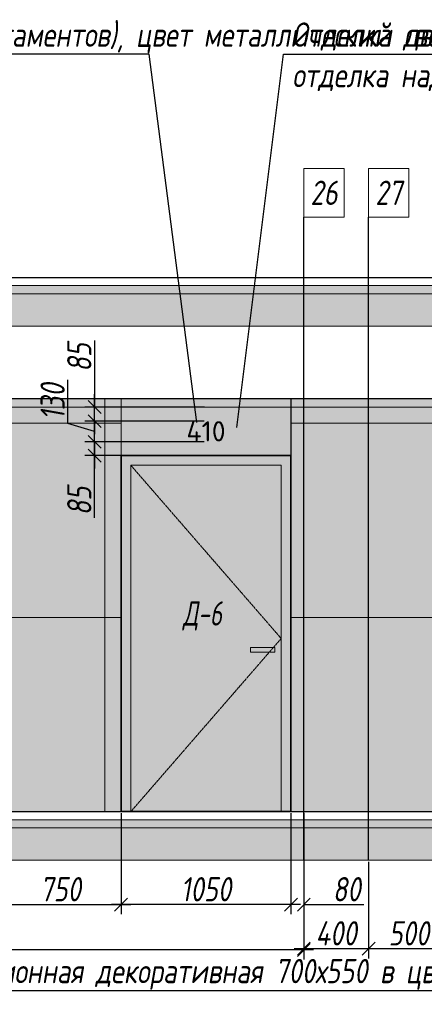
# Model space of a CAD drawing. Header units: millimetres. Extents: x -559767 to 178656, y -69521 to 138453.
# Tile 27 of 256: x -432173 to -429671, y 98342 to 104426. Entities that reach past the tile are written whole.
import ezdxf
from ezdxf import colors
from ezdxf.entities.mleader import LeaderData, LeaderLine
from ezdxf.math import Vec2, Vec3

# ---------------------------------------------------------------- set-up
doc = ezdxf.new("R2010")
doc.units = ezdxf.units.MM
doc.linetypes.add('( Hidden )', pattern=[0.375, 0.25, -0.125])
doc.linetypes.add('DASHDOT', pattern=[25.4, 12.7, -6.35, 0, -6.35])
doc.layers.get('Defpoints').update_dxf_attribs({"color": 31})
for name, color, linetype, lineweight in [('A-DETL-GENF', 7, 'Continuous', 5), ('dim_pot', 183, 'Continuous', 9), ('dim_razv', 93, 'DASHDOT', 9), ('meb', 26, 'Continuous', 15), ('Двери', 7, 'Continuous', 5), ('Отделка стен', 253, 'Continuous', 0)]:
    doc.layers.add(name, color=color, linetype=linetype, lineweight=lineweight)
doc.styles.add('fl_iso paper', font='isocpeur.ttf', dxfattribs={"width": 0.8, "oblique": 10})
doc.styles.add('GODT type AU', font='isocpeur.ttf')
doc.styles.add('In tre', font='isocpeur.ttf', dxfattribs={"width": 0.8, "oblique": 10})
doc.dimstyles.new('In tre 1_50', dxfattribs={"dimtxt": 150, "dimasz": 80, "dimexe": 60, "dimexo": 10, "dimgap": 20, "dimtad": 1, "dimdec": 0, "dimrnd": 5, "dimzin": 0, "dimdsep": 46, "dimtxsty": 'fl_iso paper', "dimblk": 'OBLIQUE', "dimcen": 0, "dimdle": 60, "dimadec": 0, "dimazin": 0, "dimtfac": 1, "dimtdec": 0, "dimtofl": 0, "dimtmove": 1, "dimatfit": 1, "dimfxl": 40, "dimtolj": 1, "dimtzin": 0, "dimarcsym": 1})

# ---------------------------------------------------------------- blocks, each defined once
blk = doc.blocks.new('*U12239')
at = {"layer": 'A-DETL-GENF'}
h = blk.add_hatch(dxfattribs=at)
h.set_pattern_fill('ANSI35', color=256, scale=10, style=0)
h.set_pattern_definition([(45, (58070.45, 5e-10), (-44.90128, 44.90128), []), (45, (58115.35, 5e-10), (-44.90128, 44.90128), [79.375, -15.875, 0, -15.875])])
h.paths.add_polyline_path([(0, -100), (58490.9, -100), (58490.9, -50), (0, -50)])
h = blk.add_hatch(dxfattribs=at)
h.set_pattern_fill('ANSI35', color=256, scale=20, style=0)
h.set_pattern_definition([(45, (58070.45, 5e-10), (-89.80256, 89.80256), []), (45, (58160.25, 5e-10), (-89.80256, 89.80256), [158.75, -31.75, 0, -31.75])])
h.paths.add_polyline_path([(0, -300), (58490.9, -300), (58490.9, -100), (0, -100)])
at = {"lineweight": 13}
blk.add_lwpolyline([(0, -50), (58490.9, -50), (58490.9, 0), (0, 0)], close=True, dxfattribs=at)
at = {"lineweight": 30}
blk.add_lwpolyline([(0, 0), (58490.9, 0)], dxfattribs=at)
at = {"layer": 'A-DETL-GENF'}
for points in [[(0, -100), (58490.9, -100), (58490.9, -50), (0, -50)], [(0, -300), (58490.9, -300), (58490.9, -100), (0, -100)]]:
    blk.add_lwpolyline(points, close=True, dxfattribs=at)
blk = doc.blocks.new('*U12240')
at = {"layer": 'dim_razv', "true_color": 0xffffff, "transparency": 33554559}
h = blk.add_hatch(color=7, dxfattribs=at)
h.dxf.hatch_style = 1
h.paths.add_polyline_path([(0, 0), (57650, 0), (57650, 50), (0, 50)])
at = {"lineweight": 20, "transparency": 33554559}
blk.add_lwpolyline([(0, 0), (57650, 0), (57650, 50), (0, 50)], close=True, dxfattribs=at)
blk = doc.blocks.new('_Oblique')
at = {"color": 0, "linetype": 'ByBlock', "lineweight": -2}
blk.add_line((-0.5, -0.5), (0.5, 0.5), dxfattribs=at)
blk = doc.blocks.new('*D12283')
at = {"layer": 'Defpoints', "color": 0, "linetype": 'ByBlock', "transparency": 16777216}
for p in [(-431545.6, 99532.7), (-430495.6, 99532.7), (-431545.6, 98958.5)]:
    blk.add_point(p, dxfattribs=at)
at = {"layer": 'dim_razv', "color": 0, "linetype": 'ByBlock', "lineweight": -2, "transparency": 16777216}
for p, q in [((-431545.6, 99522.7), (-431545.6, 98898.5)), ((-430495.6, 99522.7), (-430495.6, 98898.5)), ((-430435.6, 98958.5), (-431605.6, 98958.5))]:
    blk.add_line(p, q, dxfattribs=at)
at = {"layer": 'dim_razv', "color": 0, "linetype": 'ByBlock', "lineweight": -2, "transparency": 16777216, "xscale": 80, "yscale": 80, "zscale": 80, "rotation": 180}
blk.add_blockref('_Oblique', (-431545.6, 98958.5), dxfattribs=at)
at = {"layer": 'dim_razv', "color": 0, "linetype": 'ByBlock', "lineweight": -2, "transparency": 16777216, "xscale": 80, "yscale": 80, "zscale": 80}
blk.add_blockref('_Oblique', (-430495.6, 98958.5), dxfattribs=at)
at = {"layer": 'dim_razv', "color": 0, "linetype": 'ByBlock', "transparency": 16777216, "insert": (-431020.6, 99053.5), "char_height": 150, "attachment_point": 5, "style": 'fl_iso paper'}
blk.add_mtext('\\A1;1050', dxfattribs=at)
blk = doc.blocks.new('*D12284')
at = {"layer": 'Defpoints', "color": 0, "linetype": 'ByBlock', "transparency": 16777216}
for p in [(-431709.2, 101817.6), (-431022.5, 101817.6), (-431022.5, 101732.7)]:
    blk.add_point(p, dxfattribs=at)
at = {"layer": 'dim_razv', "color": 0, "linetype": 'ByBlock', "lineweight": -2, "transparency": 16777216}
for p, q in [((-431709.2, 101817.6), (-431709.2, 101897.6)), ((-431032.5, 101817.6), (-431769.2, 101817.6)), ((-431709.2, 101732.7), (-431709.2, 101817.6)), ((-431032.5, 101732.7), (-431769.2, 101732.7)), ((-431709.2, 101732.7), (-431709.2, 101652.7)), ((-431709.2, 101347.2), (-431709.2, 101732.7))]:
    blk.add_line(p, q, dxfattribs=at)
at = {"layer": 'dim_razv', "color": 0, "linetype": 'ByBlock', "lineweight": -2, "transparency": 16777216, "xscale": 80, "yscale": 80, "zscale": 80}
for p, rotation in [((-431709.2, 101817.6), 270), ((-431709.2, 101732.7), 90)]:
    blk.add_blockref('_Oblique', p, dxfattribs=dict(at, rotation=rotation))
at = {"layer": 'dim_razv', "color": 0, "linetype": 'ByBlock', "transparency": 16777216, "insert": (-431804.2, 101452.5), "char_height": 150, "attachment_point": 5, "rotation": 90, "style": 'fl_iso paper'}
blk.add_mtext('\\A1;85', dxfattribs=at)
blk = doc.blocks.new('*D12285')
at = {"layer": 'Defpoints', "color": 0, "linetype": 'ByBlock', "transparency": 16777216}
for p in [(-431709.2, 101945.4), (-431022.5, 101945.4), (-431022.5, 101817.6)]:
    blk.add_point(p, dxfattribs=at)
at = {"layer": 'dim_razv', "color": 0, "linetype": 'ByBlock', "lineweight": -2, "transparency": 16777216}
for p, q in [((-431874.2, 101931), (-431874.2, 102201.4)), ((-431709.2, 101945.4), (-431709.2, 102025.4)), ((-431709.2, 101881.5), (-431874.2, 101931)), ((-431032.5, 101945.4), (-431769.2, 101945.4)), ((-431709.2, 101817.6), (-431709.2, 101945.4)), ((-431032.5, 101817.6), (-431769.2, 101817.6)), ((-431709.2, 101817.6), (-431709.2, 101737.6))]:
    blk.add_line(p, q, dxfattribs=at)
at = {"layer": 'dim_razv', "color": 0, "linetype": 'ByBlock', "lineweight": -2, "transparency": 16777216, "xscale": 80, "yscale": 80, "zscale": 80}
for p, rotation in [((-431709.2, 101945.4), 270), ((-431709.2, 101817.6), 90)]:
    blk.add_blockref('_Oblique', p, dxfattribs=dict(at, rotation=rotation))
at = {"layer": 'dim_razv', "color": 0, "linetype": 'ByBlock', "transparency": 16777216, "insert": (-431969.2, 102066.2), "char_height": 150, "attachment_point": 5, "rotation": 90, "style": 'fl_iso paper'}
blk.add_mtext('\\A1;130', dxfattribs=at)
blk = doc.blocks.new('*D12286')
at = {"layer": 'Defpoints', "color": 0, "linetype": 'ByBlock', "transparency": 16777216}
for p in [(-431709.2, 102032.7), (-431020.6, 102032.7), (-431022.5, 101945.4)]:
    blk.add_point(p, dxfattribs=at)
at = {"layer": 'dim_razv', "color": 0, "linetype": 'ByBlock', "lineweight": -2, "transparency": 16777216}
for p, q in [((-431709.2, 102444.5), (-431709.2, 102032.7)), ((-431709.2, 102032.7), (-431709.2, 102112.7)), ((-431030.6, 102032.7), (-431769.2, 102032.7)), ((-431709.2, 101945.4), (-431709.2, 102032.7)), ((-431032.5, 101945.4), (-431769.2, 101945.4)), ((-431709.2, 101945.4), (-431709.2, 101865.4))]:
    blk.add_line(p, q, dxfattribs=at)
at = {"layer": 'dim_razv', "color": 0, "linetype": 'ByBlock', "lineweight": -2, "transparency": 16777216, "xscale": 80, "yscale": 80, "zscale": 80}
for p, rotation in [((-431709.2, 102032.7), 270), ((-431709.2, 101945.4), 90)]:
    blk.add_blockref('_Oblique', p, dxfattribs=dict(at, rotation=rotation))
at = {"layer": 'dim_razv', "color": 0, "linetype": 'ByBlock', "transparency": 16777216, "insert": (-431804.2, 102339.3), "char_height": 150, "attachment_point": 5, "rotation": 90, "style": 'fl_iso paper'}
blk.add_mtext('\\A1;85', dxfattribs=at)
blk = doc.blocks.new('*D12469')
at = {"layer": 'Defpoints', "color": 0, "linetype": 'ByBlock', "transparency": 16777216}
for p in [(-430015.6, 99232.7), (-429515.6, 99232.7), (-430015.6, 98686.1)]:
    blk.add_point(p, dxfattribs=at)
at = {"layer": 'dim_razv', "color": 0, "linetype": 'ByBlock', "lineweight": -2, "transparency": 16777216}
for p, q in [((-430015.6, 99222.7), (-430015.6, 98626.1)), ((-429515.6, 99222.7), (-429515.6, 98626.1)), ((-429455.6, 98686.1), (-430075.6, 98686.1))]:
    blk.add_line(p, q, dxfattribs=at)
at = {"layer": 'dim_razv', "color": 0, "linetype": 'ByBlock', "lineweight": -2, "transparency": 16777216, "xscale": 80, "yscale": 80, "zscale": 80, "rotation": 180}
blk.add_blockref('_Oblique', (-430015.6, 98686.1), dxfattribs=at)
at = {"layer": 'dim_razv', "color": 0, "linetype": 'ByBlock', "lineweight": -2, "transparency": 16777216, "xscale": 80, "yscale": 80, "zscale": 80}
blk.add_blockref('_Oblique', (-429515.6, 98686.1), dxfattribs=at)
at = {"layer": 'dim_razv', "color": 0, "linetype": 'ByBlock', "transparency": 16777216, "insert": (-429765.6, 98781.1), "char_height": 150, "attachment_point": 5, "style": 'fl_iso paper'}
blk.add_mtext('\\A1;500', dxfattribs=at)
blk = doc.blocks.new('*D12470')
at = {"layer": 'Defpoints', "color": 0, "linetype": 'ByBlock', "transparency": 16777216}
for p in [(-430415.6, 99232.7), (-430015.6, 99232.7), (-430415.6, 98686.1)]:
    blk.add_point(p, dxfattribs=at)
at = {"layer": 'dim_razv', "color": 0, "linetype": 'ByBlock', "lineweight": -2, "transparency": 16777216}
for p, q in [((-430415.6, 99222.7), (-430415.6, 98626.1)), ((-430015.6, 99222.7), (-430015.6, 98626.1)), ((-429955.6, 98686.1), (-430475.6, 98686.1))]:
    blk.add_line(p, q, dxfattribs=at)
at = {"layer": 'dim_razv', "color": 0, "linetype": 'ByBlock', "lineweight": -2, "transparency": 16777216, "xscale": 80, "yscale": 80, "zscale": 80, "rotation": 180}
blk.add_blockref('_Oblique', (-430415.6, 98686.1), dxfattribs=at)
at = {"layer": 'dim_razv', "color": 0, "linetype": 'ByBlock', "lineweight": -2, "transparency": 16777216, "xscale": 80, "yscale": 80, "zscale": 80}
blk.add_blockref('_Oblique', (-430015.6, 98686.1), dxfattribs=at)
at = {"layer": 'dim_razv', "color": 0, "linetype": 'ByBlock', "transparency": 16777216, "insert": (-430215.6, 98781.1), "char_height": 150, "attachment_point": 5, "style": 'fl_iso paper'}
blk.add_mtext('\\A1;400', dxfattribs=at)
blk = doc.blocks.new('*D12471')
at = {"layer": 'Defpoints', "color": 0, "linetype": 'ByBlock', "transparency": 16777216}
for p in [(-445815.6, 99224.8), (-430415.6, 99232.7), (-445815.6, 98678.3)]:
    blk.add_point(p, dxfattribs=at)
at = {"layer": 'dim_razv', "color": 0, "linetype": 'ByBlock', "lineweight": -2, "transparency": 16777216}
for p, q in [((-430415.6, 99222.7), (-430415.6, 98618.3)), ((-445815.6, 99214.8), (-445815.6, 98618.3)), ((-430355.6, 98678.3), (-445875.6, 98678.3))]:
    blk.add_line(p, q, dxfattribs=at)
at = {"layer": 'dim_razv', "color": 0, "linetype": 'ByBlock', "lineweight": -2, "transparency": 16777216, "xscale": 80, "yscale": 80, "zscale": 80, "rotation": 180}
blk.add_blockref('_Oblique', (-445815.6, 98678.3), dxfattribs=at)
at = {"layer": 'dim_razv', "color": 0, "linetype": 'ByBlock', "lineweight": -2, "transparency": 16777216, "xscale": 80, "yscale": 80, "zscale": 80}
blk.add_blockref('_Oblique', (-430415.6, 98678.3), dxfattribs=at)
at = {"layer": 'dim_razv', "color": 0, "linetype": 'ByBlock', "transparency": 16777216, "insert": (-438115.6, 98773.3), "char_height": 150, "attachment_point": 5, "style": 'fl_iso paper'}
blk.add_mtext('\\A1;15400', dxfattribs=at)
blk = doc.blocks.new('*D12435')
at = {"layer": 'Defpoints', "color": 0, "linetype": 'ByBlock', "transparency": 16777216}
for p in [(-432295.6, 99532.7), (-431545.6, 99532.7), (-431545.6, 98958.5)]:
    blk.add_point(p, dxfattribs=at)
at = {"layer": 'dim_razv', "color": 0, "linetype": 'ByBlock', "lineweight": -2, "transparency": 16777216}
for p, q in [((-432295.6, 99522.7), (-432295.6, 98898.5)), ((-431545.6, 99522.7), (-431545.6, 98898.5)), ((-432355.6, 98958.5), (-431485.6, 98958.5))]:
    blk.add_line(p, q, dxfattribs=at)
at = {"layer": 'dim_razv', "color": 0, "linetype": 'ByBlock', "lineweight": -2, "transparency": 16777216, "xscale": 80, "yscale": 80, "zscale": 80, "rotation": 180}
blk.add_blockref('_Oblique', (-432295.6, 98958.5), dxfattribs=at)
at = {"layer": 'dim_razv', "color": 0, "linetype": 'ByBlock', "lineweight": -2, "transparency": 16777216, "xscale": 80, "yscale": 80, "zscale": 80}
blk.add_blockref('_Oblique', (-431545.6, 98958.5), dxfattribs=at)
at = {"layer": 'dim_razv', "color": 0, "linetype": 'ByBlock', "transparency": 16777216, "insert": (-431920.6, 99053.5), "char_height": 150, "attachment_point": 5, "style": 'fl_iso paper'}
blk.add_mtext('\\A1;750', dxfattribs=at)
blk = doc.blocks.new('*D12436')
at = {"layer": 'Defpoints', "color": 0, "linetype": 'ByBlock', "transparency": 16777216}
for p in [(-430495.6, 99532.7), (-430415.6, 99532.7), (-430415.6, 98958.5)]:
    blk.add_point(p, dxfattribs=at)
at = {"layer": 'dim_razv', "color": 0, "linetype": 'ByBlock', "lineweight": -2, "transparency": 16777216}
for p, q in [((-430495.6, 99522.7), (-430495.6, 98898.5)), ((-430415.6, 99522.7), (-430415.6, 98898.5)), ((-430495.6, 98958.5), (-430575.6, 98958.5)), ((-430415.6, 98958.5), (-430045.2, 98958.5))]:
    blk.add_line(p, q, dxfattribs=at)
at = {"layer": 'dim_razv', "color": 0, "linetype": 'ByBlock', "lineweight": -2, "transparency": 16777216, "xscale": 80, "yscale": 80, "zscale": 80}
blk.add_blockref('_Oblique', (-430495.6, 98958.5), dxfattribs=at)
at = {"layer": 'dim_razv', "color": 0, "linetype": 'ByBlock', "lineweight": -2, "transparency": 16777216, "xscale": 80, "yscale": 80, "zscale": 80, "rotation": 180}
blk.add_blockref('_Oblique', (-430415.6, 98958.5), dxfattribs=at)
at = {"layer": 'dim_razv', "color": 0, "linetype": 'ByBlock', "transparency": 16777216, "insert": (-430150.4, 99053.5), "char_height": 150, "attachment_point": 5, "style": 'fl_iso paper'}
blk.add_mtext('\\A1;80', dxfattribs=at)

msp = doc.modelspace()

# ---------------------------------------------------------------- hatches: boundary and pattern name
at = {"layer": 'dim_razv', "true_color": 0xeceae4, "transparency": 33554687}
h = msp.add_hatch(dxfattribs=at)
h.set_pattern_fill('AR-SAND', color=254, scale=3, angle=315)
h.set_pattern_definition([(352.5, (120932.77, 128826.15), (100.426047, 107.214405), [0, -115.824, 0, -129.54, 0, -123.825]), (322.5, (120932.77, 128826.15), (247.419855, 56.70328), [0, -62.484, 0, -104.394, 0, -40.005]), (282.5, (120866.5, 128892.43), (168.099694, -167.489948), [0, -38.1, 0, -137.16, 0, -179.07]), (272.5, (120866.5, 128892.43), (209.265234, -114.68433), [0, -19.05, 0, -89.916, 0, -102.87])])
h.paths.add_polyline_path([(-454175.6, 99532.7), (-396525.6, 99532.7), (-396525.6, 102082.7), (-454175.6, 102082.7)])
h.paths.add_polyline_path([(-451545.6, 101732.7), (-452045.6, 101732.7), (-452045.6, 99682.7), (-451545.6, 99682.7)], flags=16)
h.paths.add_polyline_path([(-450845.6, 101732.7), (-451445.6, 101732.7), (-451445.6, 99682.7), (-450845.6, 99682.7)], flags=16)
h.paths.add_polyline_path([(-448145.6, 101732.7), (-450145.6, 101732.7), (-450145.6, 99682.7), (-448145.6, 99682.7)], flags=16)
h.paths.add_polyline_path([(-447375.6, 99532.7), (-445815.6, 99532.7), (-445815.6, 101732.7), (-447375.6, 101732.7)], flags=17)
h.paths.add_polyline_path([(-442975.6, 99532.7), (-442975.6, 101712.7), (-441015.6, 101712.7), (-441015.6, 99532.7)], flags=17)
h.paths.add_polyline_path([(-445295.7, 102032.7), (-443595.7, 102032.7), (-443595.7, 99532.7), (-445295.7, 99532.7)], flags=16)
h.paths.add_polyline_path([(-439045.6, 101732.7), (-440595.6, 101732.7), (-440595.6, 99682.7), (-439045.6, 99682.7)], flags=16)
h.paths.add_polyline_path([(-438445.6, 101732.7), (-438845.6, 101732.7), (-438845.6, 99682.7), (-438445.6, 99682.7)], flags=16)
h.paths.add_polyline_path([(-436995.6, 101732.7), (-437945.6, 101732.7), (-437945.6, 99682.7), (-436995.6, 99682.7)], flags=16)
h.paths.add_polyline_path([(-434995.6, 101732.7), (-435395.6, 101732.7), (-435395.6, 99682.7), (-434995.6, 99682.7)], flags=16)
h.paths.add_polyline_path([(-432295.6, 101732.7), (-433745.6, 101732.7), (-433745.6, 99532.7), (-432295.6, 99532.7)], flags=16)
h.paths.add_polyline_path([(-419460.6, 100936.4), (-418710.6, 100936.4), (-418710.6, 99586.4), (-419460.6, 99586.4)], flags=16)
h.paths.add_polyline_path([(-412115.6, 100936.4), (-411365.6, 100936.4), (-411365.6, 99586.4), (-412115.6, 99586.4)], flags=16)
h.paths.add_polyline_path([(-413665.6, 99782.7), (-413665.6, 99882.7), (-413565.6, 99882.7), (-413565.6, 99782.7)], flags=16)
edge = h.paths.add_edge_path(flags=0)
edge.add_arc((-413615.6, 99832.7), 28.4, 0, 360)
edge = h.paths.add_edge_path(flags=0)
edge.add_arc((-413629.2, 99832.7), 3.95, 0, 360)
edge = h.paths.add_edge_path(flags=0)
edge.add_arc((-413602.1, 99832.7), 3.95, 0, 360)
at = {"layer": 'dim_razv', "true_color": 0xcccccc}
h = msp.add_hatch(dxfattribs=at)
h.set_pattern_fill('AR-SAND', color=254, scale=3, angle=315)
h.set_pattern_definition([(352.5, (-552172.71, 88394.05), (100.42605, 107.2144), [0, -115.824, 0, -129.54, 0, -123.825]), (322.5, (-552172.71, 88394.05), (247.41986, 56.70328), [0, -62.484, 0, -104.394, 0, -40.005]), (282.5, (-552238.99, 88460.33), (168.0997, -167.48995), [0, -38.1, 0, -137.16, 0, -179.07]), (272.5, (-552238.99, 88460.33), (209.26523, -114.68433), [0, -19.05, 0, -89.916, 0, -102.87])])
h.paths.add_polyline_path([(-430745.6, 100547.7), (-430595.6, 100547.7), (-430595.6, 100517.7), (-430745.6, 100517.7)])
at = {"layer": 'meb', "lineweight": 9, "true_color": 0x000000, "transparency": 33554687}
h = msp.add_hatch(dxfattribs=at)
h.set_pattern_fill('WOOD6', color=18, scale=500, angle=70, pattern_type=2)
h.set_pattern_definition([(65.6014, (-585073.754, 104703.43), (171.008879, 469.846507), [32.596, -6486.6055]), (74.3987, (-585036.166, 104689.75), (1582.275289, 5809.165425), [32.596, -6486.6065]), (66.9874, (-585248.03, 104750.9), (171.0084906, 469.846981), [47.5655, -9465.5815]), (73.0127, (-585276.22, 104761.16), (2608.34782, 8628.2388574), [47.5655, -9465.5825]), (65.4262, (-585128.65, 104691.486), (2692.964117, 5936.9969055), [62.6995, -12477.2345]), (74.5739, (-585001.791, 104645.313), (1582.2764426, 5809.1649888), [62.6995, -12477.2365]), (68.1525, (-585216.003, 104707.317), (171.0092826, 469.8465317), [77.5405, -15430.521]), (71.8476, (-585328.761, 104748.36), (4660.4585783, 14266.3986336), [77.5405, -15430.522]), (63.4182, (-585176.49, 104706.238), (2008.926161, 4057.6106541), [65.4315, -13020.817]), (74.5739, (-584950.108, 104626.502), (1582.2764426, 5809.1649888), [62.6995, -12477.2365]), (71.8476, (-585368.698, 104762.896), (4660.4585783, 14266.3986336), [77.5405, -15430.522]), (70, (-585063.4, 104329.86), (-469.8463, 171.01), [70, -430]), (70, (-585115.1, 104348.67), (-469.8463, 171.01), [70, -430]), (70, (-585232.54, 104391.4), (-469.8463, 171.01), [70, -430]), (69.209, (-585306.3095, 104418.2724), (12954.03862925, 34127.60422081), [72.507, -72434.4025]), (69.5225, (-585343.74, 104431.896), (171.01042241, 469.84603378), [100.0035, -59902.08]), (82.609, (-585384.655, 104446.788), (4409.75308902, 34044.93653618), [48.674, -38890.441]), (61.4686, (-585368.799, 104441.017), (1666.9538994, 3117.900554), [50.5595, -10061.3315]), (70.4775, (-585407.952, 104455.267), (19880.30710864, 56082.73736222), [100.0035, -59902.08]), (70.7899, (-585445.3836, 104468.891), (11839.88184324, 34001.03541368), [72.507, -36430.962]), (70.7899, (-585485.3205, 104483.427), (11839.88184324, 34001.03541368), [72.507, -36430.962]), (76.0724, (-585208.601, 104457.202), (3378.7563056, 13668.722228), [118.163, -23514.439]), (63.9277, (-585091.14, 104414.449), (4188.85944166, 8585.06869065), [118.163, -23514.4345]), (76.0724, (-585280.572, 104486.058), (3378.7563056, 13668.722228), [118.163, -23514.439]), (63.9277, (-585421.526, 104537.35), (4188.85944166, 8585.06869065), [118.163, -23514.4345]), (85.9453, (-585129.35, 104492.21), (43.186263, 1580.547963), [36.4005, -3603.6525]), (80.954, (-585164.389, 104454.412), (385.2068691, 2520.240605), [78.9385, -15708.7115]), (59.0461, (-585126.801, 104440.731), (6795.4575344, 11360.9666392), [78.9385, -15708.706]), (80.954, (-585308.755, 104525.58), (385.2068691, 2520.240605), [78.9385, -15708.7115]), (59.0461, (-585374.533, 104549.521), (6795.4575344, 11360.9666392), [78.9385, -15708.706]), (74.7636, (-585254.308, 104463.196), (1411.268487, 5339.318), [120.416, -5900.381]), (63.9277, (-585039.457, 104395.638), (4188.85944166, 8585.06869065), [118.163, -23514.4345]), (63.9277, (-585461.463, 104551.886), (4188.85944166, 8585.06869065), [118.163, -23514.4345]), (46.8016, (-585357.45, 104537.98), (1794.733447, 2007.214747), [38.079, -3769.802]), (63.9911, (-585378.394, 104495.057), (2179.9383233, 4527.455938), [47.7625, -9504.722]), (73.3664, (-585188.045, 104375.228), (2266.322845, 7688.5481597), [82.6425, -8432.05]), (66.6337, (-585159.578, 104364.867), (171.00869, 469.8466143), [82.6425, -8432.049]), (71.5911, (-585273.263, 104406.244), (5515.5177835, 16615.6266733), [60.023, -17946.92]), (70, (-585180.16, 104571.9), (-469.8463, 171.01), [62.5, -437.5]), (70, (-585039.2, 104520.6), (-469.8463, 171.01), [62.5, -437.5]), (51.5652, (-585096.85, 104610.74), (171.00867, 469.84671), [31.623, -1549.5145]), (63.2903, (-585116.083, 104572.513), (2008.926495, 4057.6104033), [42.793, -8515.826]), (76.3401, (-585126.776, 104528.517), (898.24016, 3929.77849), [45.277, -4482.415]), (80.6196, (-585082.34, 104562.89), (385.2061187, 2520.240567), [40.697, -8098.712]), (92.6198, (-585075.706, 104603.044), (-212.463999, 3801.952825), [32.5, -6467.497]), (70, (-585152, 104532.37), (-469.8463, 171.01), [95, -405]), (70, (-585086.2, 104508.43), (-469.8463, 171.01), [95, -405]), (73.3664, (-585296.343, 104603.537), (2266.322845, 7688.5481597), [85.147, -8429.5455]), (66.6337, (-585333.93, 104617.217), (171.00869, 469.8466143), [85.147, -8429.545]), (70, (-584987.5, 104501.8), (-469.8463, 171.01), [62.5, -437.5]), (51.5652, (-585129.35, 104492.2), (171.00867, 469.84671), [55.34, -1525.7975]), (65.2365, (-585094.95, 104535.556), (171.009178, 469.846743), [30.104, -5990.692]), (77.4314, (-585344.65, 104485.436), (1625.459454, 7389.714305), [57.987, -11539.4265]), (88.4349, (-585332.03, 104542.03), (-127.82536, 1110.70212), [23.717, -1557.4215]), (63.66, (-585158.784, 104630.62), (171.008346, 469.847107), [67.9155, -4459.7755]), (76.3401, (-585017.83, 104579.32), (898.24016, 3929.77849), [67.9155, -4459.7765]), (71.273, (-585252.131, 104600.747), (7054.6075495, 20844.2438088), [112.528, -22393.0265]), (68.7271, (-585369.6, 104643.497), (171.0088508, 469.8466633), [112.528, -22393.0255]), (61.0275, (-585119.486, 104621.64), (3162.809465, 5765.986942), [48.0885, -9569.6]), (70, (-585222.66, 104579.4), (-469.8463, 171.01), [135, -365]), (76.3401, (-584966.147, 104560.51), (898.24016, 3929.77849), [67.9155, -4459.7765]), (68.7271, (-585409.537, 104658.033), (171.0088508, 469.8466633), [112.528, -22393.0255]), (60.5378, (-585096.19, 104663.71), (171.009083, 469.84671), [45.6205, -2995.7595]), (70, (-585271.97, 104685.1), (-469.8463, 171.01), [70, -430]), (70, (-585300.16, 104695.4), (-469.8463, 171.01), [70, -430]), (79.211, (-585053.708, 104597.698), (556.2152697, 2990.0877084), [93.7085, -18647.955]), (76.4916, (-585327.826, 104897.012), (14455.54399161, 60185.545455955), [57.862, -83980.958]), (76.4916, (-585287.889, 104882.476), (14455.54399161, 60185.545455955), [57.862, -83980.958]), (80.0418, (-585250.9912, 104845.093), (8425.60322164, 48013.86418706), [81.2445, -57297.7555]), (62.093, (-585229.434, 104794.68), (6838.6377563, 12941.5171704), [121.152, -18051.623]), (63.5515, (-585161.0727, 104836.3091), (13892.44688303, 27933.073674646), [57.866, -89005.62]), (67.1373, (-585131.18, 104801.485), (171.0122466, 469.845349), [50.0625, -9962.4325]), (71.7899, (-585086.545, 104785.24), (4831.4685046, 14736.2447852), [80.039, -15927.7715]), (70, (-585030.6, 104807.44), (-469.8463, 171.01), [40, -460]), (70, (-585002.4, 104797.2), (-469.8463, 171.01), [40, -460]), (68.2101, (-584973.782, 104744.197), (171.0098556, 469.8463527), [80.039, -15927.7715]), (68.2101, (-584922.099, 104725.386), (171.0098556, 469.8463527), [80.039, -15927.7715]), (66.4238, (-585102.575, 104748.507), (171.009185, 469.8468474), [40.078, -7975.5305]), (73.5763, (-584985.113, 104705.754), (2095.3090965, 7218.702968), [40.078, -7975.5315]), (66.4238, (-585187.147, 104779.29), (171.009185, 469.8468474), [40.078, -7975.5305]), (73.5763, (-585304.608, 104822.037), (2095.3090965, 7218.702968), [40.078, -7975.5315]), (66.4238, (-585060.29, 104733.116), (171.009185, 469.8468474), [40.078, -7975.5305]), (73.5763, (-585027.4, 104721.145), (2095.3090965, 7218.702968), [40.078, -7975.5315]), (66.4238, (-585147.21, 104764.753), (171.009185, 469.8468474), [40.078, -7975.5305]), (73.5763, (-584933.43, 104686.943), (2095.3090965, 7218.702968), [40.078, -7975.5315]), (73.5763, (-585344.545, 104836.573), (2095.3090965, 7218.702968), [40.078, -7975.5315]), (73.5763, (-585262.323, 104806.65), (2095.3090965, 7218.702968), [40.078, -7975.5315]), (63.66, (-585171.12, 104816.02), (171.008346, 469.847107), [22.6385, -4505.0525]), (76.3401, (-585293.28, 104860.483), (898.24016, 3929.77849), [22.6385, -4505.0535]), (76.3401, (-585333.217, 104875.02), (898.24016, 3929.77849), [22.6385, -4505.0535]), (70.2731, (-585044.26, 104769.85), (-469.8466, 171.0099), [40.0005, -460.005]), (70, (-585016.07, 104759.6), (-469.8463, 171.01), [40, -460]), (51.5652, (-585212.53, 104892.28), (171.00867, 469.84671), [23.717, -1557.4205]), (92.6198, (-585212.53, 104892.285), (-212.463999, 3801.952825), [24.375, -6475.622]), (71.5911, (-585111.73, 104847.615), (5515.5177835, 16615.6266733), [30.012, -17976.931])])
h.paths.add_polyline_path([(-430495.6, 101732.7), (-431545.6, 101732.7), (-431545.6, 102082.7), (-430495.6, 102082.7)])
h.paths.add_polyline_path([(-431545.6, 101732.7), (-430495.6, 101732.7), (-430495.6, 99532.7), (-431545.6, 99532.7)])

# ---------------------------------------------------------------- linework, layer by layer
at = {"lineweight": 30}
for points in [[(-430415.6, 99232.7), (-430415.6, 103206.3)], [(-430015.6, 99232.7), (-430015.6, 103206.3)]]:
    msp.add_lwpolyline(points, dxfattribs=at)
for points in [[(-454175.6, 99532.7), (-396525.6, 99532.7), (-396525.6, 102082.7), (-454175.6, 102082.7)], [(-430495.6, 99532.7), (-426825.6, 99532.7), (-426825.6, 102082.7), (-430495.6, 102082.7)]]:
    msp.add_lwpolyline(points, close=True)
at = {"lineweight": 13}
for points in [[(-430495.6, 101732.7), (-431545.6, 101732.7), (-431545.6, 102082.7), (-430495.6, 102082.7)], [(-431485.6, 101672.7), (-430555.6, 101672.7), (-430555.6, 99532.7), (-431485.6, 99532.7)], [(-430745.6, 100547.7), (-430595.6, 100547.7), (-430595.6, 100517.7), (-430745.6, 100517.7)]]:
    msp.add_lwpolyline(points, close=True, dxfattribs=at)
at = {"lineweight": 35}
msp.add_lwpolyline([(-431545.6, 101732.7), (-430495.6, 101732.7), (-430495.6, 99532.7), (-431545.6, 99532.7)], close=True, dxfattribs=at)
at = {"linetype": '( Hidden )', "lineweight": 13, "ltscale": 10}
msp.add_lwpolyline([(-431485.6, 101672.7), (-430555.6, 100602.7), (-431485.6, 99532.7)], dxfattribs=at)
at = {"layer": 'dim_pot', "color": 10, "lineweight": 0}
for points in [[(-430415.6, 103506.3), (-430165.6, 103506.3), (-430165.6, 103206.3), (-430415.6, 103206.3)], [(-430015.6, 103506.3), (-429765.6, 103506.3), (-429765.6, 103206.3), (-430015.6, 103206.3)]]:
    msp.add_lwpolyline(points, close=True, dxfattribs=at)
at = {"layer": 'Отделка стен', "transparency": 33554687}
for points in [[(-432245.6, 102082.7), (-432245.6, 101932.7), (-431645.6, 101932.7), (-431645.6, 102082.7)], [(-431645.6, 102082.7), (-431645.6, 101932.7), (-431545.6, 101932.7), (-431545.6, 102082.7)], [(-430495.6, 102082.7), (-430495.6, 101932.7), (-430015.6, 101932.7), (-430015.6, 102082.7)], [(-430015.6, 102082.7), (-430015.6, 101932.7), (-429515.6, 101932.7), (-429515.6, 102082.7)], [(-432245.6, 101932.7), (-432245.6, 100732.7), (-431645.6, 100732.7), (-431645.6, 101932.7)], [(-430495.6, 101932.7), (-430495.6, 100732.7), (-430015.6, 100732.7), (-430015.6, 101932.7)], [(-430015.6, 101932.7), (-430015.6, 100732.7), (-429515.6, 100732.7), (-429515.6, 101932.7)], [(-432245.6, 100732.7), (-432245.6, 99532.7), (-431645.6, 99532.7), (-431645.6, 100732.7)], [(-431645.6, 100732.7), (-431645.6, 99532.7), (-431545.6, 99532.7), (-431545.6, 100732.7)], [(-430495.6, 100732.7), (-430495.6, 99532.7), (-430015.6, 99532.7), (-430015.6, 100732.7)], [(-430015.6, 100732.7), (-430015.6, 99532.7), (-429515.6, 99532.7), (-429515.6, 100732.7)]]:
    msp.add_lwpolyline(points, close=True, dxfattribs=at)

# ---------------------------------------------------------------- block references
for name, p in [('*U12239', (-454596.1, 102832.7)), ('*U12240', (-454175.6, 102032.7)), ('*U12239', (-454596.1, 99532.7))]:
    msp.add_blockref(name, p)

# ---------------------------------------------------------------- texts
at = {"layer": 'dim_pot', "color": 10, "lineweight": 0, "char_height": 150, "attachment_point": 5, "style": 'fl_iso paper'}
for s, insert in [('26', (-430290.6, 103356.3)), ('27', (-429890.6, 103356.3))]:
    msp.add_mtext_dynamic_manual_height_columns(s, width=190.261, gutter_width=1350, heights=[0], dxfattribs=dict(at, insert=insert))
at = {"layer": 'dim_razv', "color": 254, "true_color": 0xcccccc, "insert": (-431020.6, 101882.7), "char_height": 125, "attachment_point": 5, "style": 'GODT type AU'}
msp.add_mtext_dynamic_manual_height_columns('410', width=166.384, gutter_width=12.5, heights=[0], dxfattribs=at)
at = {"layer": 'Двери', "lineweight": 0, "insert": (-431042.5, 100742.1), "char_height": 150, "attachment_point": 5, "style": 'fl_iso paper'}
msp.add_mtext_dynamic_manual_height_columns('{\\W0.7;Д-6}', width=190.261, gutter_width=1350, heights=[0], dxfattribs=at)

# ---------------------------------------------------------------- dimensions: what is measured, and where the dimension line sits
at = {"layer": 'dim_razv', "color": 18, "linetype": 'ByBlock', "true_color": 0x000000}
for base, p1, p2, picture, middle in [((-431709.2, 102032.7), (-431022.5, 101945.4), (-431020.6, 102032.7), '*D12286', (-431696.4, 102339.3)), ((-431709.2, 101817.6), (-431022.5, 101732.7), (-431022.5, 101817.6), '*D12284', (-431735.3, 101452.5))]:
    dim = msp.add_linear_dim(base=base, p1=p1, p2=p2, angle=90, dimstyle='In tre 1_50', dxfattribs=at)
    dim.commit()
    dim.dimension.update_dxf_attribs({"geometry": picture, "text_midpoint": middle, "dimtype": 160})
dim = msp.add_linear_dim(base=(-431709.2, 101945.4), p1=(-431022.5, 101817.6), p2=(-431022.5, 101945.4), angle=90, dimstyle='In tre 1_50', dxfattribs=at)
dim.commit()
dim.dimension.update_dxf_attribs({"geometry": '*D12285', "text_midpoint": (-431969.2, 101951)})
for base, p1, p2, picture, middle in [((-431545.6, 98958.5), (-432295.6, 99532.7), (-431545.6, 99532.7), '*D12435', (-431920.6, 99053.5)), ((-431545.6, 98958.5), (-430495.6, 99532.7), (-431545.6, 99532.7), '*D12283', (-431020.6, 99053.5)), ((-445815.6, 98678.3), (-430415.6, 99232.7), (-445815.6, 99224.8), '*D12471', (-438115.6, 98773.3)), ((-430415.6, 98686.1), (-430015.6, 99232.7), (-430415.6, 99232.7), '*D12470', (-430215.6, 98781.1)), ((-430015.6, 98686.1), (-429515.6, 99232.7), (-430015.6, 99232.7), '*D12469', (-429765.6, 98781.1))]:
    dim = msp.add_linear_dim(base=base, p1=p1, p2=p2, dimstyle='In tre 1_50', dxfattribs=at)
    dim.commit()
    dim.dimension.update_dxf_attribs({"geometry": picture, "text_midpoint": middle})
dim = msp.add_linear_dim(base=(-430415.6, 98958.5), p1=(-430495.6, 99532.7), p2=(-430415.6, 99532.7), dimstyle='In tre 1_50', override={"dimtmove": 0}, dxfattribs=at)
dim.commit()
dim.dimension.update_dxf_attribs({"geometry": '*D12436', "text_midpoint": (-430150.4, 98958.5), "dimtype": 160})

# ---------------------------------------------------------------- leaders
at = {"layer": 'dim_razv', "color": 0, "linetype": 'ByBlock'}
ml = msp.add_multileader_mtext('Standard', dxfattribs=at)
ml.set_content('Цифры номера квартиры (аппартаментов), цвет металлический светлый, \\Pвысота номера - 130*мм', style='In tre')
ml.set_leader_properties()
ml.build(insert=Vec2(0, 0))
ml.multileader.update_dxf_attribs({"text_left_attachment_type": 6, "text_right_attachment_type": 6, "dogleg_length": 1, "arrow_head_size": 0, "scale": 50})
ctx = ml.context
ctx.base_point, ctx.scale, ctx.char_height, ctx.arrow_head_size, ctx.landing_gap_size, ctx.plane_origin = Vec3(-434794.4, 104213.4), 50, 150, 0, 4.5, Vec3(-424994.4, 102106.3)
ctx.left_attachment, ctx.right_attachment = 6, 6
notes = []
notes.append((ctx, [(0, (1, 1, 0), (-431373, 104213.4), (-1, 0), 50, [(1, [(-431077.7, 101937.9)], 0, [])])]))
ctx.mtext.insert, ctx.mtext.width, ctx.mtext.defined_height, ctx.mtext.flow_direction = Vec3(-434789.9, 104408.4), 3469.079, 696.6, 5
ml = msp.add_multileader_mtext('Standard', dxfattribs=at)
ml.set_content('Отделка дверного полотна и стены над дверным проемом в один цвет,\\Pотделка над дверью - дверным добором', style='In tre')
ml.set_leader_properties()
ml.build(insert=Vec2(0, 0))
ml.multileader.update_dxf_attribs({"text_left_attachment_type": 6, "text_right_attachment_type": 6, "dogleg_length": 1, "arrow_head_size": 0, "scale": 50})
ctx = ml.context
ctx.base_point, ctx.scale, ctx.char_height, ctx.arrow_head_size, ctx.landing_gap_size, ctx.plane_origin = Vec3(-430491.7, 104213.4), 50, 150, 0, 4.5, Vec3(-424717, 101872.2)
ctx.left_attachment, ctx.right_attachment = 6, 6
notes.append((ctx, [(1, (1, 1, 0), (-430541.7, 104213.4), (1, 0), 50, [(1, [(-430829.4, 101906.4)], 0, [])])]))
ctx.mtext.insert, ctx.mtext.width, ctx.mtext.defined_height, ctx.mtext.flow_direction = Vec3(-430487.2, 104408.4), 3361.191, 696.6, 5
ml = msp.add_multileader_mtext('Standard', dxfattribs=at)
ml.set_content('Потолок подвесной, реечный\\Pрейка 50х50 белого цвета, шаг рейки 120-125мм', style='In tre')
ml.set_leader_properties()
ml.build(insert=Vec2(0, 0))
ml.multileader.update_dxf_attribs({"text_left_attachment_type": 6, "text_right_attachment_type": 6, "dogleg_length": 1, "arrow_head_size": 0, "scale": 50})
ctx = ml.context
ctx.base_point, ctx.scale, ctx.char_height, ctx.arrow_head_size, ctx.landing_gap_size, ctx.plane_origin = Vec3(-453529.1, 103894), 50, 150, 0, 4.5, Vec3(-444982, 102099.4)
ctx.left_attachment, ctx.right_attachment = 6, 6
notes.append((ctx, [(0, (1, 1, 0), (-451277.2, 103894), (-1, 0), 50, [(1, [(-451094.4, 102075.8)], 0, [])])]))
ctx.mtext.insert, ctx.mtext.width, ctx.mtext.defined_height, ctx.mtext.flow_direction = Vec3(-453524.6, 104089), 2509.515, 696.6, 5
ml = msp.add_multileader_mtext('Standard', dxfattribs=at)
ml.set_content('Решетка вентиляционная декоративная 850х400 в цвет стен', style='In tre')
ml.set_leader_properties()
ml.build(insert=Vec2(0, 0))
ml.multileader.update_dxf_attribs({"text_left_attachment_type": 6, "text_right_attachment_type": 6, "dogleg_length": 1, "arrow_head_size": 0, "scale": 50})
ctx = ml.context
ctx.base_point, ctx.scale, ctx.char_height, ctx.arrow_head_size, ctx.landing_gap_size, ctx.plane_origin = Vec3(-447973.5, 103800.7), 50, 150, 0, 4.5, Vec3(-438083.7, 101475.3)
ctx.left_attachment, ctx.right_attachment = 6, 6
notes.append((ctx, [(0, (1, 1, 0), (-445066.2, 103800.7), (-1, 0), 50, [(1, [(-444308.7, 102232.7)], 0, [])])]))
ctx.mtext.insert, ctx.mtext.width, ctx.mtext.defined_height, ctx.mtext.flow_direction = Vec3(-447969, 103995.7), 2996.732, 696.6, 5
ml = msp.add_multileader_mtext('Standard', dxfattribs=at)
ml.set_content('Окраска запотолочного пространства в белый цвет RAL9016', style='In tre')
ml.set_leader_properties()
ml.build(insert=Vec2(0, 0))
ml.multileader.update_dxf_attribs({"text_left_attachment_type": 6, "text_right_attachment_type": 6, "dogleg_length": 1, "arrow_head_size": 0, "scale": 50})
ctx = ml.context
ctx.base_point, ctx.scale, ctx.char_height, ctx.arrow_head_size, ctx.landing_gap_size, ctx.plane_origin = Vec3(-443682, 103812.4), 50, 150, 0, 4.5, Vec3(-438847.5, 100121.8)
ctx.left_attachment, ctx.right_attachment = 6, 6
notes.append((ctx, [(0, (1, 1, 0), (-443732, 103812.4), (1, 0), 50, [(0, [(-444022.4, 102344.9)], 0, [])])]))
ctx.mtext.insert, ctx.mtext.width, ctx.mtext.flow_direction = Vec3(-443677.5, 103992.4), 3148.852, 5
ml = msp.add_multileader_mtext('Standard', dxfattribs=at)
ml.set_content('Плитка керамогранитная, настенная, размер плитки 600х1200мм, расположить вертикально', style='In tre')
ml.set_leader_properties()
ml.build(insert=Vec2(0, 0))
ml.multileader.update_dxf_attribs({"text_left_attachment_type": 6, "text_right_attachment_type": 6, "dogleg_length": 1, "arrow_head_size": 0, "scale": 50})
ctx = ml.context
ctx.base_point, ctx.scale, ctx.char_height, ctx.arrow_head_size, ctx.landing_gap_size, ctx.plane_origin = Vec3(-440583.1, 103487.2), 50, 150, 0, 4.5, Vec3(-438669, 103366.7)
ctx.left_attachment, ctx.right_attachment = 6, 6
notes.append((ctx, [(1, (1, 1, 0), (-440633.1, 103487.2), (1, 0), 50, [(1, [(-441200.3, 101793.3)], 0, [])])]))
ctx.mtext.insert, ctx.mtext.width, ctx.mtext.defined_height, ctx.mtext.flow_direction = Vec3(-440578.6, 103682.2), 3060.297, 696.6, 5
ml = msp.add_multileader_mtext('Standard', dxfattribs=at)
ml.set_content('Решетка вентиляционная декоративная 700х550 в цвет стен', style='In tre')
ml.set_leader_properties()
ml.build(insert=Vec2(0, 0))
ml.multileader.update_dxf_attribs({"text_left_attachment_type": 6, "text_right_attachment_type": 6, "dogleg_length": 1, "arrow_head_size": 0, "scale": 50})
ctx = ml.context
ctx.base_point, ctx.scale, ctx.char_height, ctx.arrow_head_size, ctx.landing_gap_size, ctx.plane_origin = Vec3(-433717.2, 98427.9), 50, 150, 0, 4.5, Vec3(-428976.6, 96633.4)
ctx.left_attachment, ctx.right_attachment = 6, 6
notes.append((ctx, [(1, (1, 1, 0), (-433767.2, 98427.9), (1, 0), 50, [(1, [(-434438.3, 99710.2)], 0, [])])]))
ctx.mtext.insert, ctx.mtext.width, ctx.mtext.defined_height, ctx.mtext.flow_direction = Vec3(-433712.7, 98622.9), 2996.732, 696.6, 5
ml = msp.add_multileader_mtext('Standard', dxfattribs=at)
ml.set_content('Зеркало на стене, выполнить в один уровень с отделкой стен', style='In tre')
ml.set_leader_properties()
ml.build(insert=Vec2(0, 0))
ml.multileader.update_dxf_attribs({"text_left_attachment_type": 6, "text_right_attachment_type": 6, "dogleg_length": 1, "arrow_head_size": 0, "scale": 50})
ctx = ml.context
ctx.base_point, ctx.scale, ctx.char_height, ctx.arrow_head_size, ctx.landing_gap_size, ctx.plane_origin = Vec3(-448638.5, 98345.4), 50, 150, 0, 4.5, Vec3(-439596.2, 96550.8)
ctx.left_attachment, ctx.right_attachment = 6, 6
notes.append((ctx, [(0, (1, 1, 0), (-445715.9, 98345.4), (-1, 0), 50, [(1, [(-445057.9, 99627.7)], 0, [])])]))
ctx.mtext.insert, ctx.mtext.width, ctx.mtext.defined_height, ctx.mtext.flow_direction = Vec3(-448634, 98540.4), 3043.138, 696.6, 5
for ctx, leaders in notes:
    for number, flags, end, landing, length, lines in leaders:
        leader = LeaderData()
        leader.index, (leader.has_last_leader_line, leader.has_dogleg_vector, leader.attachment_direction) = number, flags
        leader.last_leader_point, leader.dogleg_vector, leader.dogleg_length = Vec3(end), Vec3(landing), length
        for number, points, colour, breaks in lines:
            line = LeaderLine()
            line.index, line.vertices, line.color, line.breaks = number, Vec3.list(points), colors.encode_raw_color(colour), breaks
            leader.lines.append(line)
        ctx.leaders.append(leader)

doc.saveas('drawing.dxf')
